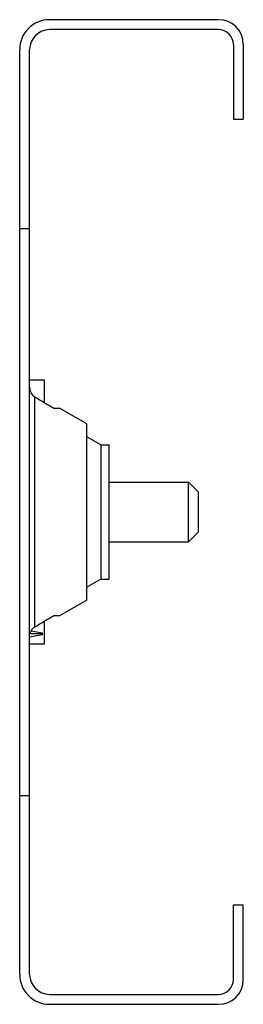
# Model space of a CAD drawing. Header units: millimetres. Extents: x 31 to 53.5, y 8.3 to 107.3.
import ezdxf

# ---------------------------------------------------------------- set-up
doc = ezdxf.new("R2010")
doc.units = ezdxf.units.MM
doc.header["$LTSCALE"] = 7.586149
doc.layers.get('0').update_dxf_attribs({"linetype": 'CONTINUOUS'})

msp = doc.modelspace()

# ---------------------------------------------------------------- linework, layer by layer
at = {"color": 7}
for p, q in [((50.962, 107.333), (33.962, 107.333)), ((50.962, 106.333), (33.962, 106.333)), ((30.962, 11.333), (30.962, 104.333)), ((31.962, 11.333), (31.962, 104.333)), ((52.462, 104.833), (52.462, 97.333)), ((53.462, 104.833), (53.462, 97.333)), ((52.462, 97.333), (53.462, 97.333)), ((30.962, 86.333), (31.962, 86.333)), ((33.462, 71.083), (31.962, 71.083)), ((33.462, 68.824), (33.462, 71.083)), ((32.462, 69.421), (32.462, 46.246)), ((34.403, 68.261), (34.958, 68.289)), ((37.712, 66.699), (34.958, 68.289)), ((37.712, 48.967), (37.712, 66.699)), ((39.127, 64.583), (37.712, 65.4)), ((39.127, 64.583), (39.127, 51.083)), ((39.127, 64.583), (39.962, 64.583)), ((39.962, 51.083), (39.962, 64.583)), ((39.962, 60.833), (47.962, 60.833)), ((47.962, 54.833), (47.962, 60.833)), ((47.962, 60.833), (48.962, 59.833)), ((48.962, 55.833), (48.962, 59.833)), ((47.962, 54.833), (48.962, 55.833)), ((39.962, 54.833), (47.962, 54.833)), ((39.127, 51.083), (37.712, 50.266)), ((39.127, 51.083), (39.962, 51.083)), ((37.712, 48.967), (34.958, 47.377)), ((33.462, 44.583), (33.462, 46.842)), ((34.958, 47.377), (34.403, 47.405)), ((33.262, 45.583), (31.986, 45.583)), ((33.262, 45.643), (32.11, 45.866)), ((33.262, 45.524), (33.262, 45.643)), ((31.962, 45.272), (33.262, 45.524)), ((31.962, 44.583), (33.462, 44.583)), ((30.962, 29.333), (31.962, 29.333)), ((52.462, 18.333), (53.462, 18.333)), ((52.462, 10.833), (52.462, 18.333)), ((53.462, 10.833), (53.462, 18.333)), ((33.962, 9.333), (50.962, 9.333)), ((33.962, 8.333), (50.962, 8.333))]:
    msp.add_line(p, q, dxfattribs=at)
for centre, radius, start, end in [((33.962, 104.333), 3, 90, 180), ((50.962, 104.833), 2.5, 0, 90), ((33.962, 104.333), 2, 90, 180), ((50.962, 104.833), 1.5, 0, 90), ((32.679, 45.397), 0.718, 161.48181, 164.9579), ((32.691, 45.393), 0.73, 157.63697, 161.47873), ((32.704, 45.387), 0.744, 154.79567, 157.63871), ((33.962, 11.333), 3, 180, 270), ((33.962, 11.333), 2, 180, 270), ((50.962, 10.833), 2.5, 270, 360), ((50.962, 10.833), 1.5, 270, 360)]:
    msp.add_arc(centre, radius, start, end, dxfattribs=at)
for points, knots in [([(31.962, 70.349), (31.962, 70.168), (32.051, 69.8), (32.308, 69.517), (32.462, 69.421)], [0, 0, 0, 0, 0.499197, 1, 1, 1, 1]), ([(32.462, 46.246), (32.363, 46.183), (32.186, 46.022), (32.071, 45.814), (32.031, 45.704)], [0, 0, 0, 0, 0.501192, 1, 1, 1, 1])]:
    msp.add_open_spline(points, degree=3, knots=knots, dxfattribs=at)
for points in [[(32.462, 69.421), (32.796, 69.222), (33.129, 69.023), (33.462, 68.824)], [(33.462, 68.824), (33.776, 68.637), (34.09, 68.449), (34.403, 68.261)], [(33.462, 46.842), (33.129, 46.643), (32.796, 46.444), (32.462, 46.246)], [(34.403, 47.405), (34.09, 47.217), (33.776, 47.029), (33.462, 46.842)]]:
    msp.add_open_spline(points, degree=3, dxfattribs=at)

doc.saveas('drawing.dxf')
